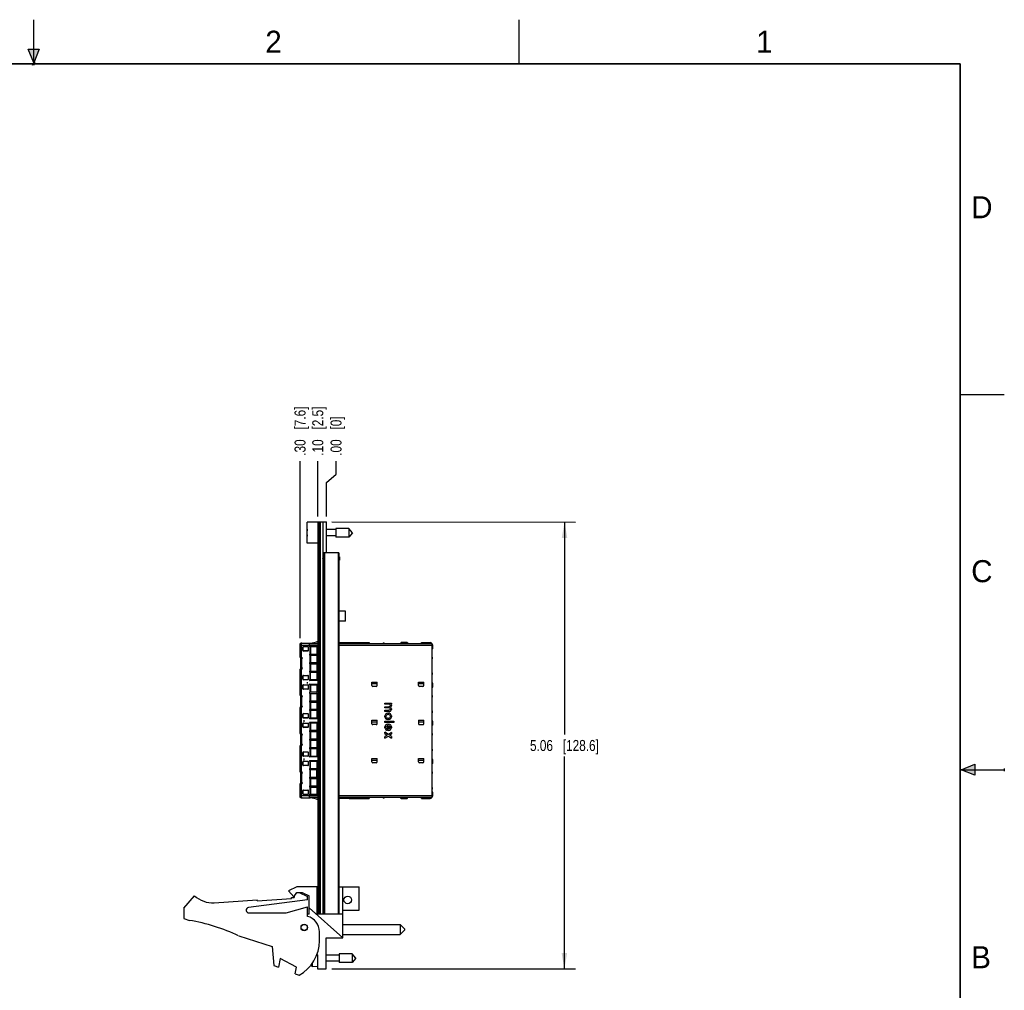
# Model space of a CAD drawing. Header units: inches. Extents: x 0 to 22, y 0 to 17.
# Tile 20 of 20: x 10.8 to 22, y 6 to 17. Entities that reach past the tile are written whole.
import ezdxf

# ---------------------------------------------------------------- set-up
doc = ezdxf.new("R2010")
doc.units = ezdxf.units.IN
doc.header["$LTSCALE"] = 1.21
doc.header["$MEASUREMENT"] = 0
doc.layers.get('0').update_dxf_attribs({"linetype": 'CONTINUOUS'})
doc.layers.add('02___PRT_ALL_AXES', color=7, linetype='CONTINUOUS')
doc.layers.add('DIMENSIONS', color=7, linetype='CONTINUOUS')
doc.styles.get("Standard").update_dxf_attribs({"font": 'txt', "width": 0.8})
doc.styles.add('TEXTSTYLE_2', font='txt')
doc.dimstyles.new('DIMSTYLE_1', dxfattribs={"dimtxt": 0.125, "dimasz": 0.18, "dimexe": 0.125, "dimexo": 0.0625, "dimgap": 0.03125, "dimtad": 0, "dimtih": 1, "dimtoh": 1, "dimzin": 4, "dimdsep": 46, "dimtxsty": 'STANDARD', "dimblk": '_FILLED', "dimblk1": '_FILLED', "dimblk2": '_FILLED', "dimcen": 0.09, "dimadec": 0, "dimazin": 0, "dimtp": 0.005, "dimtm": 0.005, "dimtfac": 1, "dimtofl": 0, "dimtmove": 0, "dimatfit": 3, "dimldrblk": '_FILLED', "dimfxl": 1, "dimtolj": 1, "dimtzin": 4, "dimarcsym": 0})
doc.dimstyles.new('DIMSTYLE_2', dxfattribs={"dimtxt": 0.125, "dimasz": 0.18, "dimexe": 0.125, "dimexo": 0.0625, "dimgap": 0.03125, "dimtad": 0, "dimtih": 1, "dimtoh": 1, "dimzin": 4, "dimdsep": 46, "dimtxsty": 'STANDARD', "dimblk": '_FILLED', "dimblk1": '_FILLED', "dimblk2": '_FILLED', "dimcen": 0.09, "dimadec": 0, "dimazin": 0, "dimtp": 0.01, "dimtm": 0.01, "dimtfac": 1, "dimtofl": 0, "dimtmove": 0, "dimatfit": 3, "dimldrblk": '_FILLED', "dimfxl": 1, "dimtolj": 1, "dimtzin": 4, "dimarcsym": 0})
doc.dimstyles.new('DIMSTYLE_3', dxfattribs={"dimtxt": 0.125, "dimasz": 0.18, "dimexe": 0.125, "dimexo": 0.0625, "dimgap": 0.0625, "dimtad": 0, "dimtih": 1, "dimtoh": 1, "dimzin": 4, "dimdsep": 46, "dimtxsty": 'STANDARD', "dimblk": '_FILLED', "dimblk1": '_FILLED', "dimblk2": '_FILLED', "dimcen": 0.09, "dimadec": 0, "dimazin": 0, "dimtp": 0.005, "dimtm": 0.005, "dimtfac": 1, "dimtofl": 0, "dimtmove": 0, "dimatfit": 3, "dimldrblk": '_FILLED', "dimfxl": 1, "dimtolj": 1, "dimtzin": 4, "dimarcsym": 0})

# ---------------------------------------------------------------- blocks, each defined once
blk = doc.blocks.new('*D0')
at = {"layer": 'DIMENSIONS', "color": 2, "linetype": 'CONTINUOUS'}
blk.add_line((14.22, 11.37), (14.22, 11.995), dxfattribs=at)
at = {"layer": 'DIMENSIONS', "color": 2, "linetype": 'CONTINUOUS', "insert": (14.157, 12.058), "char_height": 0.125, "width": 0.925, "attachment_point": 1, "rotation": 90, "line_spacing_factor": 0.9}
blk.add_mtext('.10{\\Ftxt.shx;\\W1.000000;\\H0.125000; }[2.5]', dxfattribs=at)
blk = doc.blocks.new('_FILLED')
at = {"color": 0, "linetype": 'BYBLOCK'}
blk.add_solid([(0, 0), (-1, 0.174), (-1, -0.174)], dxfattribs=at)
blk = doc.blocks.new('*D1')
at = {"layer": 'DIMENSIONS', "color": 2, "linetype": 'CONTINUOUS'}
for p, q in [((14.427, 11.849), (14.427, 11.995)), ((14.318, 11.754), (14.427, 11.849)), ((14.318, 11.37), (14.318, 11.754))]:
    blk.add_line(p, q, dxfattribs=at)
at = {"layer": 'DIMENSIONS', "color": 2, "linetype": 'CONTINUOUS', "insert": (14.364, 12.058), "char_height": 0.125, "width": 0.725, "attachment_point": 1, "rotation": 90, "line_spacing_factor": 0.9}
blk.add_mtext('.00{\\Ftxt.shx;\\W1.000000;\\H0.125000; }[0]', dxfattribs=at)
blk = doc.blocks.new('*D2')
at = {"layer": 'DIMENSIONS', "color": 2, "linetype": 'CONTINUOUS'}
blk.add_line((14.019, 9.991), (14.019, 11.995), dxfattribs=at)
at = {"layer": 'DIMENSIONS', "color": 2, "linetype": 'CONTINUOUS', "insert": (13.956, 12.058), "char_height": 0.125, "width": 0.925, "attachment_point": 1, "rotation": 90, "line_spacing_factor": 0.9}
blk.add_mtext('.30{\\Ftxt.shx;\\W1.000000;\\H0.125000; }[7.6]', dxfattribs=at)
blk = doc.blocks.new('*D3')
at = {"layer": 'DIMENSIONS', "color": 2, "linetype": 'CONTINUOUS'}
for p, q in [((14.38, 11.308), (17.141, 11.307)), ((17.016, 11.307), (17.015, 8.899)), ((17.014, 6.242), (17.014, 8.649)), ((14.378, 6.243), (17.139, 6.242))]:
    blk.add_line(p, q, dxfattribs=at)
at = {"layer": 'DIMENSIONS', "color": 2, "linetype": 'CONTINUOUS', "xscale": 0.18, "yscale": 0.18, "zscale": 0.18}
for p, rotation in [((17.016, 11.307), 89.9773745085), ((17.014, 6.242), 269.9773745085)]:
    blk.add_blockref('_FILLED', p, dxfattribs=dict(at, rotation=rotation))
at = {"layer": 'DIMENSIONS', "color": 2, "linetype": 'CONTINUOUS', "insert": (17.015, 8.837), "char_height": 0.125, "width": 1.225, "attachment_point": 2, "line_spacing_factor": 0.9}
blk.add_mtext('5.06{\\Ftxt.shx;\\W1.000000;\\H0.125000; }[128.6]', dxfattribs=at)

msp = doc.modelspace()

# ---------------------------------------------------------------- hatches: boundary and pattern name
at = {"linetype": 'CONTINUOUS'}
for points in [[(11, 16.51), (10.938, 16.666), (11.062, 16.666)], [(21.666, 8.562), (21.666, 8.438), (21.51, 8.5)]]:
    msp.add_hatch(color=2, dxfattribs=at).paths.add_polyline_path(points)

# ---------------------------------------------------------------- linework, layer by layer
at = {"color": 2, "linetype": 'CONTINUOUS'}
for p, q in [((11, 16.485), (11, 17)), ((16.5, 16.5), (16.5, 17)), ((11, 16.51), (10.938, 16.666)), ((10.938, 16.666), (11.062, 16.666)), ((11.062, 16.666), (11, 16.51)), ((11.015, 16.515), (10.985, 16.485)), ((10.985, 16.485), (11, 16.515)), ((11, 16.485), (11.015, 16.515)), ((22, 12.75), (21.5, 12.75)), ((21.51, 8.5), (21.666, 8.562)), ((21.51, 8.5), (22, 8.5)), ((21.666, 8.438), (21.51, 8.5)), ((21.666, 8.562), (21.666, 8.438)), ((22, 8.515), (22, 8.485))]:
    msp.add_line(p, q, dxfattribs=at)
at = {"color": 7, "linetype": 'CONTINUOUS'}
for p, q in [((14.1, 11.067), (14.1, 11.304)), ((14.22, 11.304), (14.1, 11.304)), ((14.22, 11.308), (14.22, 6.865)), ((14.22, 11.308), (14.318, 11.308)), ((14.23, 11.308), (14.23, 6.865)), ((14.24, 11.308), (14.24, 6.865)), ((14.25, 6.865), (14.25, 11.308)), ((14.279, 6.865), (14.279, 11.308)), ((14.313, 11.308), (14.313, 10.958)), ((14.318, 10.958), (14.318, 11.308)), ((14.1, 11.199), (14.098, 11.199)), ((14.098, 11.172), (14.1, 11.172)), ((14.423, 11.221), (14.318, 11.221)), ((14.423, 11.235), (14.423, 11.136)), ((14.571, 11.235), (14.423, 11.235)), ((14.571, 11.235), (14.571, 11.136)), ((14.613, 11.186), (14.571, 11.235)), ((14.613, 11.186), (14.571, 11.136)), ((14.22, 11.067), (14.1, 11.067)), ((14.423, 11.151), (14.318, 11.151)), ((14.571, 11.136), (14.423, 11.136)), ((14.286, 10.958), (14.286, 6.865)), ((14.46, 10.958), (14.286, 10.958)), ((14.296, 10.958), (14.296, 6.865)), ((14.318, 10.973), (14.313, 10.973)), ((14.45, 10.958), (14.45, 6.865)), ((14.46, 10.958), (14.46, 6.865)), ((14.277, 10.896), (14.279, 10.898)), ((14.277, 10.896), (14.277, 10.892)), ((14.278, 10.891), (14.277, 10.892)), ((14.279, 10.89), (14.278, 10.891)), ((14.28, 10.914), (14.279, 10.913)), ((14.28, 10.876), (14.279, 10.877)), ((14.279, 10.876), (14.28, 10.874)), ((14.28, 10.873), (14.279, 10.874)), ((14.28, 10.914), (14.28, 10.876)), ((14.28, 10.876), (14.286, 10.876)), ((14.28, 10.874), (14.28, 10.873)), ((14.28, 10.874), (14.286, 10.874)), ((14.46, 10.876), (14.466, 10.876)), ((14.46, 10.874), (14.466, 10.874)), ((14.466, 10.876), (14.466, 10.914)), ((14.467, 10.913), (14.466, 10.914)), ((14.467, 10.877), (14.466, 10.876)), ((14.467, 10.876), (14.466, 10.874)), ((14.467, 10.874), (14.466, 10.873)), ((14.466, 10.873), (14.466, 10.874)), ((14.467, 10.913), (14.467, 10.874)), ((14.532, 10.296), (14.46, 10.296)), ((14.532, 10.184), (14.532, 10.296)), ((14.532, 10.184), (14.46, 10.184)), ((14.037, 9.933), (14.031, 9.933)), ((14.038, 9.933), (14.041, 9.933)), ((14.041, 9.933), (14.132, 9.933)), ((14.125, 9.899), (14.125, 9.933)), ((14.131, 9.929), (14.131, 9.933)), ((14.137, 9.933), (14.207, 9.949)), ((14.208, 9.945), (14.138, 9.929)), ((14.211, 9.949), (14.22, 9.95)), ((14.22, 9.946), (14.212, 9.945)), ((14.46, 9.941), (14.574, 9.941)), ((14.574, 9.943), (14.566, 9.929)), ((14.574, 9.943), (14.643, 9.943)), ((14.594, 9.943), (14.594, 9.929)), ((14.624, 9.943), (14.624, 9.929)), ((14.643, 9.943), (14.651, 9.929)), ((14.644, 9.941), (14.801, 9.941)), ((14.781, 9.941), (14.781, 9.929)), ((14.801, 9.941), (14.801, 9.929)), ((15.165, 9.943), (15.157, 9.929)), ((15.234, 9.943), (15.165, 9.943)), ((15.185, 9.943), (15.185, 9.929)), ((15.214, 9.943), (15.214, 9.929)), ((15.234, 9.943), (15.242, 9.929)), ((15.395, 9.929), (15.395, 9.941)), ((15.395, 9.941), (15.495, 9.941)), ((15.414, 9.941), (15.414, 9.929)), ((14.031, 9.929), (14.019, 9.929)), ((14.019, 9.776), (14.019, 9.928)), ((14.031, 9.909), (14.019, 9.909)), ((14.031, 9.93), (14.031, 9.782)), ((14.125, 9.909), (14.031, 9.909)), ((14.05, 9.851), (14.05, 9.89)), ((14.053, 9.853), (14.053, 9.89)), ((14.056, 9.896), (14.107, 9.896)), ((14.107, 9.845), (14.056, 9.845)), ((14.107, 9.847), (14.059, 9.847)), ((14.112, 9.89), (14.112, 9.851)), ((14.125, 9.929), (14.22, 9.929)), ((14.22, 9.909), (14.125, 9.909)), ((14.22, 9.893), (14.131, 9.893)), ((14.132, 9.811), (14.132, 9.893)), ((14.137, 9.893), (14.137, 9.811)), ((14.207, 9.893), (14.207, 9.811)), ((14.211, 9.893), (14.211, 9.811)), ((14.46, 9.929), (15.515, 9.929)), ((15.515, 9.909), (14.46, 9.909)), ((15.515, 8.186), (15.515, 9.929)), ((15.524, 9.88), (15.515, 9.88)), ((15.524, 9.87), (15.515, 9.87)), ((15.524, 9.87), (15.524, 9.909)), ((14.026, 9.765), (14.022, 9.769)), ((14.027, 9.657), (14.027, 9.757)), ((14.037, 9.757), (14.027, 9.757)), ((14.029, 9.757), (14.029, 9.758)), ((14.034, 9.757), (14.034, 9.657)), ((14.132, 9.811), (14.22, 9.811)), ((14.132, 9.715), (14.132, 9.796)), ((14.22, 9.796), (14.132, 9.796)), ((14.132, 9.715), (14.22, 9.715)), ((14.137, 9.796), (14.137, 9.715)), ((14.207, 9.796), (14.207, 9.715)), ((14.211, 9.796), (14.211, 9.715)), ((14.019, 9.343), (14.019, 9.638)), ((14.022, 9.645), (14.026, 9.649)), ((14.027, 9.657), (14.037, 9.657)), ((14.029, 9.657), (14.029, 9.656)), ((14.031, 9.632), (14.031, 9.349)), ((14.132, 9.618), (14.132, 9.7)), ((14.132, 9.7), (14.22, 9.7)), ((14.132, 9.618), (14.22, 9.618)), ((14.132, 9.521), (14.132, 9.603)), ((14.205, 9.603), (14.132, 9.603)), ((14.137, 9.7), (14.137, 9.618)), ((14.137, 9.521), (14.137, 9.603)), ((14.207, 9.7), (14.207, 9.618)), ((14.207, 9.603), (14.207, 9.522)), ((14.211, 9.7), (14.211, 9.618)), ((14.211, 9.523), (14.211, 9.601)), ((14.211, 9.601), (14.22, 9.598)), ((14.05, 9.525), (14.05, 9.563)), ((14.053, 9.527), (14.053, 9.568)), ((14.056, 9.569), (14.107, 9.569)), ((14.107, 9.519), (14.056, 9.519)), ((14.059, 9.521), (14.107, 9.521)), ((14.101, 9.493), (14.101, 9.476)), ((14.112, 9.563), (14.112, 9.525)), ((14.13, 9.521), (14.205, 9.521)), ((14.22, 9.511), (14.13, 9.511)), ((14.22, 9.526), (14.211, 9.523)), ((14.833, 9.454), (14.833, 9.493)), ((14.833, 9.493), (14.893, 9.493)), ((14.893, 9.454), (14.893, 9.493)), ((15.361, 9.454), (15.361, 9.493)), ((15.361, 9.493), (15.42, 9.493)), ((15.42, 9.454), (15.42, 9.493)), ((14.05, 9.418), (14.05, 9.457)), ((14.053, 9.42), (14.053, 9.457)), ((14.056, 9.463), (14.107, 9.463)), ((14.107, 9.412), (14.056, 9.412)), ((14.107, 9.414), (14.059, 9.414)), ((14.112, 9.457), (14.112, 9.418)), ((14.13, 9.47), (14.22, 9.47)), ((14.205, 9.46), (14.13, 9.46)), ((14.132, 9.378), (14.132, 9.46)), ((14.205, 9.378), (14.132, 9.378)), ((14.137, 9.46), (14.137, 9.378)), ((14.207, 9.46), (14.207, 9.379)), ((14.211, 9.458), (14.211, 9.38)), ((14.211, 9.458), (14.22, 9.455)), ((14.22, 9.383), (14.211, 9.38)), ((14.833, 9.476), (14.893, 9.476)), ((14.883, 9.444), (14.843, 9.444)), ((15.361, 9.476), (15.42, 9.476)), ((15.41, 9.444), (15.371, 9.444)), ((15.515, 9.446), (15.524, 9.446)), ((15.515, 9.436), (15.524, 9.436)), ((15.524, 9.436), (15.524, 9.476)), ((14.026, 9.332), (14.022, 9.336)), ((14.027, 9.224), (14.027, 9.324)), ((14.037, 9.324), (14.027, 9.324)), ((14.029, 9.324), (14.029, 9.325)), ((14.034, 9.324), (14.034, 9.224)), ((14.132, 9.282), (14.132, 9.363)), ((14.132, 9.363), (14.22, 9.363)), ((14.132, 9.282), (14.22, 9.282)), ((14.132, 9.185), (14.132, 9.267)), ((14.132, 9.267), (14.22, 9.267)), ((14.137, 9.363), (14.137, 9.282)), ((14.137, 9.267), (14.137, 9.185)), ((14.207, 9.363), (14.207, 9.282)), ((14.207, 9.267), (14.207, 9.185)), ((14.211, 9.363), (14.211, 9.282)), ((14.211, 9.267), (14.211, 9.185)), ((14.019, 8.91), (14.019, 9.205)), ((14.022, 9.212), (14.026, 9.216)), ((14.027, 9.224), (14.037, 9.224)), ((14.029, 9.223), (14.029, 9.224)), ((14.031, 9.199), (14.031, 8.916)), ((14.132, 9.185), (14.22, 9.185)), ((14.132, 9.088), (14.132, 9.17)), ((14.205, 9.17), (14.132, 9.17)), ((14.137, 9.17), (14.137, 9.088)), ((14.207, 9.17), (14.207, 9.089)), ((14.211, 9.09), (14.211, 9.168)), ((14.211, 9.168), (14.22, 9.165)), ((14.98, 9.242), (14.98, 9.256)), ((14.98, 9.256), (15.054, 9.256)), ((15.031, 9.242), (14.98, 9.242)), ((14.98, 9.201), (14.98, 9.214)), ((14.98, 9.214), (15.026, 9.214)), ((15.031, 9.201), (14.98, 9.201)), ((14.98, 9.159), (14.98, 9.173)), ((14.98, 9.173), (15.026, 9.173)), ((15.025, 9.159), (14.98, 9.159)), ((15.025, 9.159), (15.035, 9.161)), ((15.031, 9.216), (15.026, 9.214)), ((15.031, 9.174), (15.026, 9.173)), ((15.031, 9.242), (15.037, 9.239)), ((15.037, 9.219), (15.031, 9.216)), ((15.031, 9.201), (15.037, 9.198)), ((15.037, 9.178), (15.031, 9.174)), ((15.035, 9.161), (15.042, 9.164)), ((15.037, 9.239), (15.041, 9.234)), ((15.041, 9.223), (15.037, 9.219)), ((15.037, 9.198), (15.041, 9.193)), ((15.041, 9.182), (15.037, 9.178)), ((15.041, 9.234), (15.042, 9.229)), ((15.042, 9.229), (15.041, 9.223)), ((15.041, 9.193), (15.042, 9.188)), ((15.042, 9.188), (15.041, 9.182)), ((15.042, 9.204), (15.047, 9.209)), ((15.049, 9.201), (15.042, 9.204)), ((15.042, 9.164), (15.047, 9.168)), ((15.052, 9.238), (15.047, 9.242)), ((15.054, 9.242), (15.047, 9.242)), ((15.047, 9.209), (15.052, 9.217)), ((15.047, 9.168), (15.052, 9.176)), ((15.052, 9.196), (15.049, 9.201)), ((15.055, 9.231), (15.052, 9.238)), ((15.052, 9.217), (15.055, 9.226)), ((15.055, 9.189), (15.052, 9.196)), ((15.052, 9.176), (15.055, 9.184)), ((15.054, 9.256), (15.054, 9.242)), ((15.055, 9.231), (15.055, 9.226)), ((15.055, 9.189), (15.055, 9.184)), ((14.05, 9.092), (14.05, 9.13)), ((14.053, 9.094), (14.053, 9.13)), ((14.056, 9.136), (14.107, 9.136)), ((14.107, 9.086), (14.056, 9.086)), ((14.107, 9.088), (14.059, 9.088)), ((14.062, 9.06), (14.062, 9.043)), ((14.112, 9.13), (14.112, 9.092)), ((14.13, 9.088), (14.205, 9.088)), ((14.22, 9.078), (14.13, 9.078)), ((14.22, 9.093), (14.211, 9.09)), ((14.833, 9.021), (14.833, 9.06)), ((14.833, 9.06), (14.893, 9.06)), ((14.833, 9.043), (14.893, 9.043)), ((14.893, 9.021), (14.893, 9.06)), ((14.982, 9.119), (14.98, 9.109)), ((14.98, 9.099), (14.98, 9.109)), ((14.98, 9.099), (14.982, 9.089)), ((14.98, 9.036), (14.98, 9.049)), ((14.98, 9.049), (15.08, 9.049)), ((14.987, 9.127), (14.982, 9.119)), ((14.982, 9.089), (14.987, 9.082)), ((14.992, 9.132), (14.987, 9.127)), ((14.987, 9.082), (14.992, 9.077)), ((15, 9.137), (14.992, 9.132)), ((14.992, 9.108), (14.994, 9.113)), ((14.992, 9.108), (14.992, 9.101)), ((14.994, 9.096), (14.992, 9.101)), ((14.992, 9.077), (15, 9.072)), ((14.994, 9.113), (14.997, 9.119)), ((14.997, 9.089), (14.994, 9.096)), ((14.997, 9.119), (15.004, 9.123)), ((15.004, 9.086), (14.997, 9.089)), ((15.01, 9.139), (15, 9.137)), ((15, 9.072), (15.01, 9.069)), ((15.004, 9.123), (15.009, 9.124)), ((15.009, 9.084), (15.004, 9.086)), ((15.026, 9.124), (15.009, 9.124)), ((15.009, 9.084), (15.026, 9.084)), ((15.01, 9.139), (15.025, 9.139)), ((15.025, 9.069), (15.01, 9.069)), ((15.035, 9.137), (15.025, 9.139)), ((15.025, 9.069), (15.035, 9.072)), ((15.026, 9.124), (15.031, 9.123)), ((15.031, 9.086), (15.026, 9.084)), ((15.031, 9.123), (15.037, 9.119)), ((15.037, 9.089), (15.031, 9.086)), ((15.042, 9.132), (15.035, 9.137)), ((15.035, 9.072), (15.042, 9.077)), ((15.037, 9.119), (15.041, 9.113)), ((15.041, 9.096), (15.037, 9.089)), ((15.041, 9.113), (15.042, 9.108)), ((15.042, 9.101), (15.041, 9.096)), ((15.047, 9.127), (15.042, 9.132)), ((15.042, 9.101), (15.042, 9.108)), ((15.042, 9.077), (15.047, 9.082)), ((15.052, 9.119), (15.047, 9.127)), ((15.047, 9.082), (15.052, 9.089)), ((15.055, 9.109), (15.052, 9.119)), ((15.052, 9.089), (15.055, 9.099)), ((15.055, 9.109), (15.055, 9.099)), ((15.08, 9.049), (15.08, 9.036)), ((15.361, 9.06), (15.361, 9.021)), ((15.361, 9.06), (15.42, 9.06)), ((15.361, 9.043), (15.42, 9.043)), ((15.42, 9.021), (15.42, 9.06)), ((15.524, 9.003), (15.524, 9.043)), ((14.05, 8.985), (14.05, 9.024)), ((14.053, 8.987), (14.053, 9.024)), ((14.056, 9.029), (14.107, 9.029)), ((14.107, 8.979), (14.056, 8.979)), ((14.107, 8.981), (14.059, 8.981)), ((14.112, 9.024), (14.112, 8.985)), ((14.13, 9.037), (14.22, 9.037)), ((14.205, 9.027), (14.13, 9.027)), ((14.132, 8.945), (14.132, 9.027)), ((14.205, 8.945), (14.132, 8.945)), ((14.132, 8.849), (14.132, 8.93)), ((14.22, 8.93), (14.132, 8.93)), ((14.137, 9.027), (14.137, 8.945)), ((14.137, 8.93), (14.137, 8.849)), ((14.207, 9.027), (14.207, 8.946)), ((14.207, 8.93), (14.207, 8.849)), ((14.211, 9.025), (14.211, 8.947)), ((14.211, 9.025), (14.22, 9.022)), ((14.22, 8.95), (14.211, 8.947)), ((14.211, 8.93), (14.211, 8.849)), ((14.883, 9.011), (14.843, 9.011)), ((15.08, 9.036), (14.98, 9.036)), ((14.982, 8.996), (14.98, 8.986)), ((14.98, 8.976), (14.98, 8.986)), ((14.98, 8.976), (14.982, 8.966)), ((14.987, 9.003), (14.982, 8.996)), ((14.982, 8.966), (14.987, 8.958)), ((14.992, 9.008), (14.987, 9.003)), ((14.987, 8.958), (14.992, 8.953)), ((15, 9.013), (14.992, 9.008)), ((14.992, 8.984), (14.994, 8.989)), ((14.992, 8.984), (14.992, 8.977)), ((14.994, 8.972), (14.992, 8.977)), ((14.992, 8.953), (15, 8.948)), ((14.994, 8.989), (14.997, 8.996)), ((14.997, 8.966), (14.994, 8.972)), ((14.997, 8.996), (15.004, 8.999)), ((15.005, 8.961), (14.997, 8.966)), ((15.01, 9.016), (15, 9.013)), ((15, 8.948), (15.005, 8.947)), ((15.004, 8.999), (15.009, 9.001)), ((15.005, 8.961), (15.005, 8.947)), ((15.015, 9.001), (15.009, 9.001)), ((15.01, 9.016), (15.025, 9.016)), ((15.015, 8.946), (15.015, 9.001)), ((15.025, 8.946), (15.015, 8.946)), ((15.035, 9.013), (15.025, 9.016)), ((15.025, 9.001), (15.025, 8.961)), ((15.026, 9.001), (15.025, 9.001)), ((15.031, 8.962), (15.025, 8.961)), ((15.025, 8.946), (15.035, 8.948)), ((15.026, 9.001), (15.031, 8.999)), ((15.031, 8.999), (15.037, 8.996)), ((15.037, 8.966), (15.031, 8.962)), ((15.042, 9.008), (15.035, 9.013)), ((15.035, 8.948), (15.042, 8.953)), ((15.037, 8.996), (15.041, 8.989)), ((15.041, 8.972), (15.037, 8.966)), ((15.041, 8.989), (15.042, 8.984)), ((15.042, 8.977), (15.041, 8.972)), ((15.047, 9.003), (15.042, 9.008)), ((15.042, 8.977), (15.042, 8.984)), ((15.042, 8.953), (15.047, 8.958)), ((15.052, 8.996), (15.047, 9.003)), ((15.047, 8.958), (15.052, 8.966)), ((15.055, 8.986), (15.052, 8.996)), ((15.052, 8.966), (15.055, 8.976)), ((15.055, 8.986), (15.055, 8.976)), ((15.371, 9.011), (15.41, 9.011)), ((15.524, 9.013), (15.515, 9.013)), ((15.524, 9.003), (15.515, 9.003)), ((14.026, 8.899), (14.022, 8.903)), ((14.027, 8.791), (14.027, 8.891)), ((14.037, 8.891), (14.027, 8.891)), ((14.029, 8.891), (14.029, 8.892)), ((14.034, 8.891), (14.034, 8.791)), ((14.132, 8.849), (14.22, 8.849)), ((14.132, 8.752), (14.132, 8.834)), ((14.132, 8.834), (14.22, 8.834)), ((14.137, 8.834), (14.137, 8.752)), ((14.207, 8.834), (14.207, 8.752)), ((14.211, 8.834), (14.211, 8.752)), ((14.98, 8.909), (14.98, 8.926)), ((15.02, 8.899), (14.98, 8.926)), ((14.98, 8.909), (15.007, 8.891)), ((15.007, 8.891), (14.98, 8.872)), ((14.98, 8.856), (15.02, 8.882)), ((14.98, 8.856), (14.98, 8.872)), ((15.055, 8.922), (15.02, 8.899)), ((15.02, 8.882), (15.055, 8.859)), ((15.032, 8.891), (15.055, 8.906)), ((15.055, 8.876), (15.032, 8.891)), ((15.055, 8.922), (15.055, 8.906)), ((15.055, 8.876), (15.055, 8.859)), ((14.019, 8.477), (14.019, 8.772)), ((14.022, 8.779), (14.026, 8.783)), ((14.027, 8.791), (14.037, 8.791)), ((14.029, 8.791), (14.029, 8.79)), ((14.031, 8.766), (14.031, 8.483)), ((14.132, 8.752), (14.22, 8.752)), ((14.132, 8.655), (14.132, 8.737)), ((14.205, 8.737), (14.132, 8.737)), ((14.137, 8.737), (14.137, 8.655)), ((14.207, 8.737), (14.207, 8.655)), ((14.211, 8.657), (14.211, 8.735)), ((14.211, 8.735), (14.22, 8.732)), ((14.05, 8.659), (14.05, 8.695)), ((14.053, 8.695), (14.053, 8.661)), ((14.056, 8.701), (14.107, 8.701)), ((14.107, 8.653), (14.056, 8.653)), ((14.056, 8.596), (14.107, 8.596)), ((14.107, 8.655), (14.059, 8.655)), ((14.062, 8.627), (14.062, 8.61)), ((14.112, 8.695), (14.112, 8.659)), ((14.13, 8.655), (14.205, 8.655)), ((14.22, 8.645), (14.13, 8.645)), ((14.13, 8.604), (14.22, 8.604)), ((14.205, 8.594), (14.13, 8.594)), ((14.132, 8.512), (14.132, 8.594)), ((14.137, 8.512), (14.137, 8.594)), ((14.207, 8.594), (14.207, 8.512)), ((14.22, 8.66), (14.211, 8.657)), ((14.211, 8.514), (14.211, 8.592)), ((14.211, 8.592), (14.22, 8.589)), ((14.833, 8.588), (14.833, 8.627)), ((14.833, 8.627), (14.893, 8.627)), ((14.833, 8.61), (14.893, 8.61)), ((14.893, 8.588), (14.893, 8.627)), ((15.361, 8.588), (15.361, 8.627)), ((15.361, 8.627), (15.42, 8.627)), ((15.361, 8.61), (15.42, 8.61)), ((15.42, 8.588), (15.42, 8.627)), ((15.524, 8.57), (15.524, 8.61)), ((14.05, 8.552), (14.05, 8.59)), ((14.053, 8.554), (14.053, 8.59)), ((14.107, 8.546), (14.056, 8.546)), ((14.107, 8.548), (14.059, 8.548)), ((14.112, 8.59), (14.112, 8.552)), ((14.132, 8.512), (14.205, 8.512)), ((14.132, 8.416), (14.132, 8.497)), ((14.22, 8.497), (14.132, 8.497)), ((14.137, 8.416), (14.137, 8.497)), ((14.207, 8.416), (14.207, 8.497)), ((14.22, 8.517), (14.211, 8.514)), ((14.211, 8.416), (14.211, 8.497)), ((14.883, 8.578), (14.843, 8.578)), ((15.41, 8.578), (15.371, 8.578)), ((15.524, 8.58), (15.515, 8.58)), ((15.524, 8.57), (15.515, 8.57)), ((14.026, 8.466), (14.022, 8.47)), ((14.027, 8.358), (14.027, 8.458)), ((14.037, 8.458), (14.027, 8.458)), ((14.029, 8.458), (14.029, 8.459)), ((14.034, 8.458), (14.034, 8.358)), ((14.132, 8.416), (14.22, 8.416)), ((14.132, 8.4), (14.22, 8.4)), ((14.132, 8.319), (14.132, 8.4)), ((14.137, 8.4), (14.137, 8.319)), ((14.207, 8.4), (14.207, 8.319)), ((14.211, 8.4), (14.211, 8.319)), ((14.019, 8.187), (14.019, 8.339)), ((14.022, 8.346), (14.026, 8.35)), ((14.027, 8.358), (14.037, 8.358)), ((14.029, 8.358), (14.029, 8.357)), ((14.031, 8.333), (14.031, 8.185)), ((14.05, 8.226), (14.05, 8.264)), ((14.053, 8.227), (14.053, 8.269)), ((14.056, 8.27), (14.107, 8.27)), ((14.112, 8.264), (14.112, 8.226)), ((14.132, 8.319), (14.22, 8.319)), ((14.132, 8.222), (14.132, 8.304)), ((14.132, 8.304), (14.22, 8.304)), ((14.137, 8.304), (14.137, 8.222)), ((14.207, 8.304), (14.207, 8.222)), ((14.211, 8.304), (14.211, 8.222)), ((14.031, 8.206), (14.019, 8.206)), ((14.031, 8.186), (14.019, 8.186)), ((14.031, 8.206), (14.125, 8.206)), ((14.031, 8.183), (14.132, 8.183)), ((14.041, 8.183), (14.038, 8.183)), ((14.107, 8.22), (14.056, 8.22)), ((14.059, 8.222), (14.107, 8.222)), ((14.125, 8.183), (14.125, 8.216)), ((14.125, 8.206), (14.22, 8.206)), ((14.22, 8.186), (14.125, 8.186)), ((14.131, 8.222), (14.22, 8.222)), ((14.131, 8.183), (14.131, 8.186)), ((14.207, 8.166), (14.137, 8.182)), ((14.138, 8.186), (14.208, 8.17)), ((14.22, 8.165), (14.211, 8.166)), ((14.212, 8.17), (14.22, 8.169)), ((14.46, 8.206), (15.515, 8.206)), ((15.515, 8.186), (14.46, 8.186)), ((14.574, 8.174), (14.46, 8.174)), ((14.566, 8.186), (14.574, 8.173)), ((14.574, 8.173), (14.643, 8.173)), ((14.594, 8.173), (14.594, 8.186)), ((14.624, 8.173), (14.624, 8.186)), ((14.643, 8.173), (14.651, 8.186)), ((14.644, 8.174), (14.801, 8.174)), ((14.781, 8.174), (14.781, 8.186)), ((14.801, 8.186), (14.801, 8.174)), ((15.165, 8.173), (15.157, 8.186)), ((15.165, 8.173), (15.234, 8.173)), ((15.185, 8.173), (15.185, 8.186)), ((15.214, 8.173), (15.214, 8.186)), ((15.234, 8.173), (15.242, 8.186)), ((15.395, 8.175), (15.395, 8.186)), ((15.395, 8.175), (15.495, 8.175)), ((15.414, 8.175), (15.414, 8.186)), ((15.524, 8.246), (15.515, 8.246)), ((15.524, 8.236), (15.515, 8.236)), ((15.524, 8.206), (15.524, 8.246)), ((13.983, 7.172), (13.888, 7.129)), ((14.213, 7.172), (13.983, 7.172)), ((14.213, 6.862), (14.213, 7.172)), ((14.46, 7.172), (14.688, 7.172)), ((14.504, 6.593), (14.504, 7.172)), ((14.688, 6.909), (14.688, 7.172)), ((12.703, 6.932), (12.823, 7.072)), ((13.532, 7.014), (13.921, 7.04)), ((13.888, 7.129), (13.948, 7.059)), ((13.921, 7.05), (13.953, 7.052)), ((13.921, 7.04), (13.921, 7.05)), ((13.948, 7.059), (13.981, 7.109)), ((13.953, 7.067), (13.953, 7.052)), ((13.981, 7.109), (14.041, 7.109)), ((14.009, 7.109), (14.103, 7.062)), ((14.041, 7.109), (14.123, 7.072)), ((14.103, 7.027), (14.103, 7.062)), ((14.123, 6.862), (14.123, 7.072)), ((12.703, 6.932), (12.703, 6.812)), ((13.046, 6.993), (13.532, 7.024)), ((14.103, 7.027), (13.434, 6.937)), ((13.532, 7.014), (13.532, 7.024)), ((13.863, 6.877), (14.103, 6.947)), ((14.103, 6.837), (14.103, 6.947)), ((14.504, 6.593), (14.123, 6.934)), ((12.703, 6.812), (12.765, 6.792)), ((13.438, 6.877), (13.863, 6.877)), ((14.123, 6.862), (14.103, 6.862)), ((14.504, 6.862), (14.213, 6.862)), ((14.22, 6.865), (14.286, 6.865)), ((14.286, 6.865), (14.46, 6.865)), ((14.318, 6.865), (14.318, 6.862)), ((14.504, 6.909), (14.688, 6.909)), ((14.504, 6.747), (15.154, 6.747)), ((15.204, 6.697), (15.154, 6.747)), ((15.154, 6.747), (15.154, 6.632)), ((15.204, 6.697), (15.204, 6.682)), ((13.323, 6.617), (13.703, 6.497)), ((14.238, 6.562), (14.238, 6.663)), ((14.316, 6.243), (14.316, 6.593)), ((14.316, 6.593), (14.504, 6.593)), ((14.504, 6.632), (15.154, 6.632)), ((15.204, 6.682), (15.154, 6.632)), ((13.703, 6.497), (13.723, 6.28)), ((13.793, 6.361), (13.773, 6.261)), ((13.977, 6.261), (13.793, 6.361)), ((14.21, 6.409), (14.218, 6.403)), ((14.218, 6.403), (14.218, 6.243)), ((14.461, 6.4), (14.316, 6.4)), ((14.461, 6.414), (14.461, 6.316)), ((14.609, 6.414), (14.461, 6.414)), ((14.651, 6.365), (14.609, 6.414)), ((14.609, 6.414), (14.609, 6.316)), ((14.651, 6.365), (14.609, 6.316)), ((13.723, 6.28), (13.773, 6.261)), ((13.962, 6.188), (13.977, 6.261)), ((14.146, 6.282), (14.146, 6.292)), ((14.161, 6.27), (14.161, 6.311)), ((14.218, 6.267), (14.161, 6.27)), ((14.461, 6.33), (14.316, 6.33)), ((14.609, 6.316), (14.461, 6.316)), ((13.962, 6.188), (14.009, 6.17)), ((14.218, 6.243), (14.316, 6.243))]:
    msp.add_line(p, q, dxfattribs=at)
at = {"color": 7, "linetype": 'CONTINUOUS', "const_width": 0.02}
for points in [[(21.5, 16.5), (0.5, 16.5)], [(21.5, 0.5), (21.5, 16.5)]]:
    msp.add_lwpolyline(points, dxfattribs=at)
at = {"color": 7, "linetype": 'CONTINUOUS'}
for centre, radius in [((14.559, 7.024), 0.0425), ((14.066, 6.712), 0.0365), ((14.066, 6.712), 0.035)]:
    msp.add_circle(centre, radius, dxfattribs=at)
for centre, radius, start, end in [((14.41, 11.186), 0.313, 172.9432, 177.4743), ((14.41, 11.186), 0.313, 182.5257, 187.0613), ((14.26, 10.864), 0.0222, 30.8813, 31.0858), ((14.486, 10.864), 0.0222, 148.9142, 149.1187), ((14.031, 9.925), 0.00728, 90, 152.2236), ((14.132, 9.952), 0.0197, 270, 282.5), ((14.212, 9.926), 0.0236, 92.5, 102.5), ((14.212, 9.926), 0.0197, 92.5, 102.5), ((15.495, 9.921), 0.02, 24.4447, 90), ((14.056, 9.89), 0.00591, 90, 180), ((14.056, 9.851), 0.00591, 180, 270), ((14.059, 9.89), 0.00591, 90, 180), ((14.059, 9.853), 0.00591, 180.0001, 270), ((14.107, 9.89), 0.00591, 0, 90), ((14.107, 9.853), 0.00591, 270, 359.9996), ((14.107, 9.851), 0.00591, 270, 360), ((14.131, 9.899), 0.00591, 180, 270), ((14.132, 9.952), 0.0236, 278.3456, 282.5), ((15.504, 9.909), 0.02, 0, 59.1908), ((14.029, 9.776), 0.01, 180, 225), ((14.019, 9.758), 0.01, 0, 45), ((14.04, 9.782), 0.00984, 180, 256.5806), ((14.037, 9.765), 0.00787, 270, 77.8827), ((14.132, 9.804), 0.00748, 90, 180.1508), ((14.132, 9.804), 0.00748, 179.8492, 270.4893), ((14.132, 9.707), 0.00748, 90, 180.1508), ((14.029, 9.638), 0.01, 135, 179.9998), ((14.019, 9.656), 0.01, 315, 360), ((14.04, 9.632), 0.00984, 102.8396, 180), ((14.037, 9.649), 0.00787, 282.8396, 90), ((14.132, 9.707), 0.00748, 179.8492, 270.4893), ((14.132, 9.611), 0.00748, 89.5107, 180.1508), ((14.132, 9.611), 0.00748, 179.8492, 270.4893), ((14.205, 9.595), 0.00755, 74.4805, 89.9578), ((14.205, 9.594), 0.00902, 71.2377, 75.6894), ((14.433, 10.265), 0.699, 251.2695, 251.5644), ((14.056, 9.563), 0.00591, 90, 180), ((14.056, 9.525), 0.00591, 180, 270), ((14.059, 9.527), 0.00591, 180.0001, 270.0001), ((14.107, 9.563), 0.00591, 0, 90), ((14.107, 9.527), 0.00591, 270, 359.9996), ((14.107, 9.525), 0.00591, 270, 360), ((14.13, 9.516), 0.00492, 90, 180.9137), ((14.13, 9.516), 0.00492, 180, 270), ((14.205, 9.529), 0.00755, 270.0422, 285.5195), ((14.205, 9.53), 0.00905, 284.3158, 288.7569), ((14.432, 8.86), 0.698, 108.4354, 108.7307), ((15.504, 9.476), 0.02, 0, 59.4777), ((14.056, 9.457), 0.00591, 90, 180), ((14.056, 9.418), 0.00591, 180, 270), ((14.059, 9.457), 0.00591, 90, 180), ((14.059, 9.42), 0.00591, 180.0001, 270), ((14.107, 9.457), 0.00591, 0, 90), ((14.107, 9.42), 0.00591, 270, 359.9996), ((14.107, 9.418), 0.00591, 270, 360), ((14.13, 9.465), 0.00492, 90, 180.9137), ((14.13, 9.465), 0.00492, 179.0802, 270), ((14.132, 9.371), 0.00748, 90, 180.1508), ((14.205, 9.452), 0.00755, 74.4805, 89.9578), ((14.205, 9.386), 0.00755, 270.0422, 285.5195), ((14.205, 9.451), 0.00902, 71.2377, 75.6894), ((14.205, 9.387), 0.00902, 284.3107, 288.7621), ((14.433, 10.122), 0.699, 251.2695, 251.5644), ((14.432, 8.717), 0.698, 108.4354, 108.7307), ((14.843, 9.454), 0.01, 180, 270), ((14.883, 9.454), 0.01, 270, 360), ((15.371, 9.454), 0.01, 180, 270), ((15.41, 9.454), 0.01, 270, 360), ((14.029, 9.343), 0.01, 180.0007, 225), ((14.019, 9.325), 0.01, 0, 45), ((14.04, 9.349), 0.00984, 180, 256.5806), ((14.037, 9.332), 0.00787, 270, 77.8827), ((14.132, 9.371), 0.00748, 179.8492, 270.4893), ((14.132, 9.274), 0.00748, 90, 180.1508), ((14.132, 9.274), 0.00748, 179.8492, 270.4893), ((14.029, 9.205), 0.01, 135, 179.9998), ((14.019, 9.223), 0.01, 315, 360), ((14.04, 9.199), 0.00984, 102.8396, 180), ((14.037, 9.216), 0.00787, 282.8396, 90), ((14.132, 9.177), 0.00748, 89.5107, 180.1508), ((14.132, 9.177), 0.00748, 179.8492, 270.4893), ((14.205, 9.162), 0.00755, 74.4805, 89.9578), ((14.205, 9.161), 0.00902, 71.2377, 75.6894), ((14.433, 9.832), 0.699, 251.2695, 251.5644), ((14.056, 9.13), 0.00591, 90, 180), ((14.056, 9.092), 0.00591, 180, 270), ((14.059, 9.13), 0.00591, 90, 180), ((14.059, 9.094), 0.00591, 180.0001, 270), ((14.107, 9.13), 0.00591, 0, 90), ((14.107, 9.094), 0.00591, 270, 359.9996), ((14.107, 9.092), 0.00591, 270, 360), ((14.13, 9.083), 0.00492, 90, 180.9137), ((14.13, 9.083), 0.00492, 180, 270), ((14.205, 9.096), 0.00755, 270.0422, 285.5195), ((14.205, 9.097), 0.00903, 284.3111, 288.7617), ((14.432, 8.427), 0.698, 108.4354, 108.7307), ((15.504, 9.043), 0.02, 0, 59.4777), ((14.056, 9.024), 0.00591, 90, 180), ((14.056, 8.985), 0.00591, 180, 270), ((14.059, 9.024), 0.00591, 90, 180), ((14.059, 8.987), 0.00591, 180.0001, 270), ((14.107, 9.024), 0.00591, 0, 90), ((14.107, 8.987), 0.00591, 270, 359.9999), ((14.107, 8.985), 0.00591, 270, 360), ((14.13, 9.032), 0.00492, 90, 180.9137), ((14.13, 9.032), 0.00492, 179.0802, 270), ((14.132, 8.938), 0.00748, 90, 180.1508), ((14.132, 8.938), 0.00748, 179.8492, 270.4893), ((14.205, 9.019), 0.00755, 74.4805, 89.9578), ((14.205, 8.953), 0.00755, 270.0422, 285.5195), ((14.205, 9.018), 0.00902, 71.2377, 75.6894), ((14.205, 8.954), 0.00903, 284.3124, 288.7604), ((14.433, 9.689), 0.699, 251.2695, 251.5644), ((14.432, 8.284), 0.698, 108.4354, 108.7307), ((14.843, 9.021), 0.01, 180, 270), ((14.883, 9.021), 0.01, 270, 360), ((15.371, 9.021), 0.01, 180, 270), ((15.41, 9.021), 0.01, 270, 360), ((14.029, 8.91), 0.01, 180.0007, 225), ((14.019, 8.892), 0.01, 0, 45), ((14.04, 8.916), 0.00984, 180, 256.5806), ((14.037, 8.899), 0.00787, 270, 77.8827), ((14.132, 8.841), 0.00748, 90, 180.1508), ((14.132, 8.841), 0.00748, 179.8492, 270.4893), ((14.029, 8.772), 0.01, 135, 179.9998), ((14.019, 8.79), 0.01, 315, 360), ((14.04, 8.766), 0.00984, 102.8396, 180), ((14.037, 8.783), 0.00787, 282.8396, 90), ((14.132, 8.744), 0.00748, 89.5107, 180.1508), ((14.132, 8.744), 0.00748, 179.8492, 270.4893), ((14.205, 8.729), 0.00755, 74.4805, 89.9578), ((14.205, 8.728), 0.00902, 71.2377, 75.6894), ((14.433, 9.398), 0.699, 251.2695, 251.5644), ((14.056, 8.695), 0.00591, 90, 180), ((14.056, 8.659), 0.00591, 180, 270), ((14.056, 8.59), 0.00591, 90, 180), ((14.059, 8.695), 0.00591, 90.019, 180), ((14.059, 8.661), 0.00591, 180.0001, 270), ((14.059, 8.59), 0.00591, 90, 180), ((14.107, 8.695), 0.00591, 0, 90), ((14.107, 8.661), 0.00591, 270, 359.9996), ((14.107, 8.659), 0.00591, 270, 360), ((14.107, 8.59), 0.00591, 0, 90), ((14.13, 8.65), 0.00492, 90, 180.9137), ((14.13, 8.65), 0.00492, 180, 270), ((14.13, 8.599), 0.00492, 90, 180.9137), ((14.13, 8.599), 0.00492, 180, 270), ((14.205, 8.663), 0.00755, 270.0422, 285.5195), ((14.205, 8.586), 0.00755, 74.4805, 89.9578), ((14.205, 8.664), 0.00905, 284.3163, 288.7564), ((14.205, 8.585), 0.00902, 71.2377, 75.6894), ((14.432, 7.994), 0.698, 108.4354, 108.7307), ((14.433, 9.255), 0.699, 251.2695, 251.5644), ((15.504, 8.61), 0.02, 0, 59.4777), ((14.04, 8.483), 0.00984, 180, 256.5806), ((14.056, 8.552), 0.00591, 180, 270), ((14.059, 8.554), 0.00591, 180, 270), ((14.107, 8.554), 0.00591, 270, 360), ((14.107, 8.552), 0.00591, 270, 360), ((14.132, 8.505), 0.00748, 90, 180.1508), ((14.132, 8.505), 0.00748, 179.8492, 270.4893), ((14.205, 8.52), 0.00755, 270.0422, 285.5195), ((14.205, 8.521), 0.00905, 284.3177, 288.755), ((14.432, 7.851), 0.698, 108.4354, 108.7307), ((14.843, 8.588), 0.01, 180, 270), ((14.883, 8.588), 0.01, 270, 360), ((15.371, 8.588), 0.01, 180, 270), ((15.41, 8.588), 0.01, 270, 360), ((14.029, 8.477), 0.01, 180.0007, 225), ((14.019, 8.459), 0.01, 0, 45), ((14.037, 8.466), 0.00787, 270, 77.8827), ((14.132, 8.408), 0.00748, 90, 180.1508), ((14.132, 8.408), 0.00748, 179.8492, 270.4893), ((14.029, 8.339), 0.01, 135, 180), ((14.019, 8.357), 0.01, 315, 360), ((14.04, 8.333), 0.00984, 102.8396, 180), ((14.037, 8.35), 0.00787, 282.8396, 90), ((14.056, 8.264), 0.00591, 90, 180), ((14.107, 8.264), 0.00591, 0, 90), ((14.132, 8.311), 0.00748, 89.5107, 180.1508), ((14.132, 8.311), 0.00748, 179.8492, 270.4893), ((14.031, 8.19), 0.00728, 207.7764, 270), ((14.056, 8.226), 0.00591, 180, 270), ((14.059, 8.227), 0.00591, 180, 270), ((14.107, 8.227), 0.00591, 270, 360), ((14.107, 8.226), 0.00591, 270, 360), ((14.131, 8.216), 0.00591, 90, 180), ((14.132, 8.163), 0.0197, 77.5, 90), ((14.132, 8.163), 0.0236, 77.5, 81.7435), ((14.212, 8.189), 0.0236, 257.5, 267.5), ((14.212, 8.189), 0.0197, 257.5, 267.5), ((15.495, 8.195), 0.02, 270, 335.5553), ((15.504, 8.206), 0.02, 300.8092, 360), ((13.027, 7.292), 0.3, 227.1666, 273.7467), ((14.22, 7.021), 0.0806, 90, 94.986), ((13.438, 6.907), 0.03, 97.6845, 270), ((14.058, 6.663), 0.18, 0, 75.5225), ((14.22, 6.985), 0.0806, 265.014, 270), ((12.441, 4.792), 2.026, 64.2145, 80.8167), ((13.788, 6.562), 0.45, 299.4136, 360), ((14.448, 6.365), 0.313, 193.9514, 195.4149), ((14.161, 6.286), 0.0157, 195.4149, 266.6961)]:
    msp.add_arc(centre, radius, start, end, dxfattribs=at)
at = {"color": 40, "linetype": 'CONTINUOUS'}
for centre, start, end in [((14.965, 9.924), 26.4633, 153.5367), ((15.51, 9.766), 296.4689, 63.5311), ((15.51, 9.589), 296.4689, 63.5311), ((15.51, 9.333), 296.4689, 63.5311), ((15.51, 9.156), 296.4689, 63.5311), ((15.51, 8.9), 296.4689, 63.5311), ((15.51, 8.723), 296.4689, 63.5311), ((15.51, 8.467), 296.4689, 63.5311), ((15.51, 8.29), 296.4689, 63.5311), ((14.965, 8.191), 206.4633, 333.5367)]:
    msp.add_arc(centre, 0.0112, start, end, dxfattribs=at)
at = {"color": 7, "linetype": 'CONTINUOUS'}
for points, knots in [([(14.031, 9.93), (14.031, 9.93), (14.031, 9.932), (14.033, 9.932), (14.035, 9.933), (14.037, 9.933), (14.038, 9.933)], [0, 0, 0, 0, 0.166093, 0.363528, 0.643623, 1, 1, 1, 1]), ([(14.019, 9.928), (14.019, 9.928), (14.019, 9.929), (14.019, 9.929), (14.019, 9.929), (14.019, 9.929)], [0, 0, 0, 0, 0.368147, 0.637959, 1, 1, 1, 1]), ([(14.019, 8.186), (14.019, 8.186), (14.019, 8.186), (14.019, 8.187), (14.019, 8.187), (14.019, 8.187)], [0, 0, 0, 0, 0.362529, 0.632495, 1, 1, 1, 1]), ([(14.038, 8.183), (14.037, 8.183), (14.035, 8.183), (14.033, 8.183), (14.031, 8.184), (14.031, 8.185), (14.031, 8.185)], [0, 0, 0, 0, 0.356399, 0.636483, 0.833909, 1, 1, 1, 1])]:
    msp.add_open_spline(points, degree=3, knots=knots, dxfattribs=at)
at = {"layer": '02___PRT_ALL_AXES', "color": 7, "linetype": 'CONTINUOUS'}
for p, q in [((14.28, 10.914), (14.286, 10.914)), ((14.28, 10.873), (14.286, 10.873)), ((14.46, 10.914), (14.466, 10.914)), ((14.46, 10.873), (14.466, 10.873))]:
    msp.add_line(p, q, dxfattribs=at)

# ---------------------------------------------------------------- texts
at = {"color": 2, "linetype": 'CONTINUOUS', "char_height": 0.25, "width": 0.25, "attachment_point": 1, "line_spacing_factor": 0.9, "style": 'TEXTSTYLE_2'}
for s, insert in [('2', (13.625, 16.875)), ('1', (19.188, 16.875)), ('D', (21.625, 15)), ('C', (21.625, 10.875)), ('B', (21.625, 6.5))]:
    msp.add_mtext(s, dxfattribs=dict(at, insert=insert))

# ---------------------------------------------------------------- dimensions: what is measured, and where the dimension line sits
at = {"layer": 'DIMENSIONS', "color": 2, "linetype": 'CONTINUOUS'}
for feature_location, offset, dtype, origin, dimstyle, picture, middle in [((14.019, 9.991), (0, 2.004), 1, (14.318, 9.928), 'DIMSTYLE_1', '*D2', (14.019, 12.52)), ((14.22, 11.37), (0, 0.625), 1, (14.318, 11.308), 'DIMSTYLE_1', '*D0', (14.22, 12.52)), ((14.318, 11.37), (0.109, 0.625), 0, (14.318, 11.308), 'DIMSTYLE_2', '*D1', (14.427, 12.42))]:
    dim = msp.add_ordinate_dim(feature_location=feature_location, offset=offset, dtype=dtype, origin=origin, dimstyle=dimstyle, dxfattribs=at)
    dim.commit()
    dim.dimension.update_dxf_attribs({"geometry": picture, "text_midpoint": middle})
dim = msp.add_linear_dim(base=(17.0135, 6.2419), p1=(14.3177, 11.3077), p2=(14.3157, 6.243), angle=269.9774, dimstyle='DIMSTYLE_3', dxfattribs=at)
dim.commit()
dim.dimension.update_dxf_attribs({"geometry": '*D3', "text_midpoint": (17.0145, 8.7743), "dimtype": 160})

doc.saveas('drawing.dxf')
